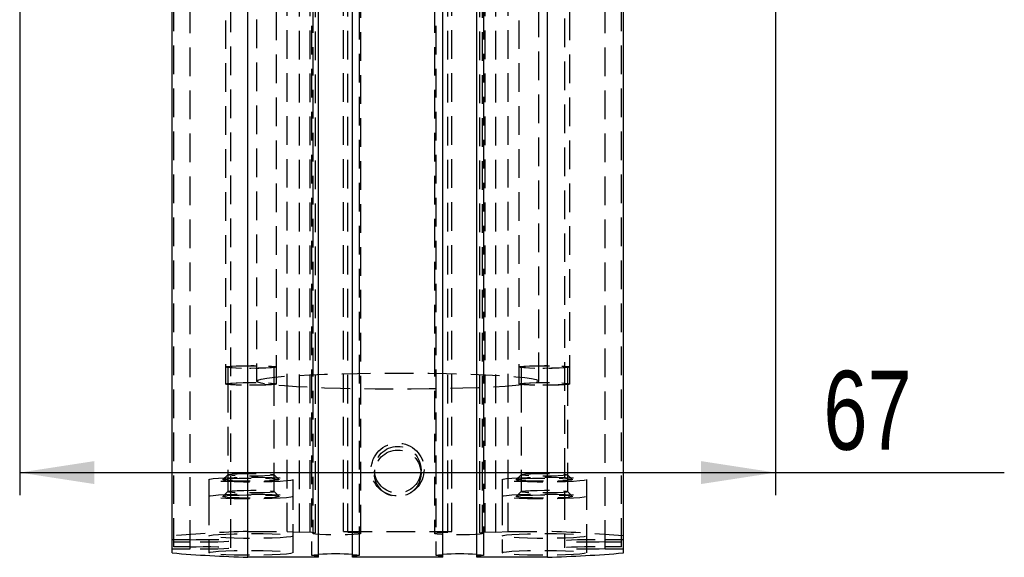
# Model space of a CAD drawing. Extents: x 94 to 774, y 78 to 581.
# Tile 3 of 7: x 388 to 475, y 336 to 383. Entities that reach past the tile are written whole.
import ezdxf

# ---------------------------------------------------------------- set-up
doc = ezdxf.new("R2010")
doc.units = 0
doc.header["$LTSCALE"] = 2
doc.linetypes.add('HIDDEN', pattern=[1.905, 1.27, -0.635])
doc.layers.get('0').update_dxf_attribs({"linetype": 'CONTINUOUS'})
doc.styles.add('SLDTEXTSTYLE0', font='TXT', dxfattribs={"width": 0.75})
doc.dimstyles.new('SLDDIMSTYLE5', dxfattribs={"dimtxt": 7, "dimasz": 6.604, "dimexe": 0, "dimexo": 0.0625, "dimgap": 1.75, "dimtad": 1, "dimdec": 3, "dimrnd": 1e-09, "dimzin": 12, "dimtxsty": 'SLDTEXTSTYLE0', "dimsah": 1, "dimcen": 0.09, "dimazin": 3, "dimtfac": 1, "dimtdec": 3, "dimtofl": 0, "dimtmove": 0, "dimatfit": 3, "dimtolj": 1, "dimtzin": 12})

# ---------------------------------------------------------------- blocks, each defined once
blk = doc.blocks.new('_D_8')
at = {"color": 179, "linetype": 'CONTINUOUS'}
for p, q in [((388.157, 404.017), (388.157, 341.086)), ((455.157, 404.017), (455.157, 341.086)), ((388.157, 343.086), (455.157, 343.086)), ((455.157, 343.086), (475.421, 343.086))]:
    blk.add_line(p, q, dxfattribs=at)
for points in [[(388.157, 343.086), (394.761, 342.07), (394.761, 344.102)], [(455.157, 343.086), (448.553, 344.102), (448.553, 342.07)]]:
    blk.add_solid(points, dxfattribs=at)
at = {"color": 179, "linetype": 'CONTINUOUS', "insert": (459.389, 352.11, -59.85), "char_height": 7, "attachment_point": 1, "style": 'SLDTEXTSTYLE0'}
blk.add_mtext('67', dxfattribs=at)

msp = doc.modelspace()

# ---------------------------------------------------------------- linework, layer by layer
at = {"color": 7, "linetype": 'HIDDEN'}
for p, q in [((411.857138, 337.86821), (411.857138, 426.721548)), ((431.457138, 337.86821), (431.457138, 426.721548)), ((412.957138, 337.805087), (412.957138, 426.658425)), ((413.908595, 337.822636), (413.908595, 426.675973)), ((414.132138, 426.537916), (414.132138, 337.684578)), ((414.368682, 337.740491), (414.368682, 426.593829)), ((416.852695, 337.859603), (416.852695, 426.71294)), ((417.224949, 337.79314), (417.224949, 426.646478)), ((418.382138, 337.684578), (418.382138, 426.537916)), ((424.932138, 426.537916), (424.932138, 337.684578)), ((426.089326, 337.79314), (426.089326, 426.646478)), ((426.46158, 337.859603), (426.46158, 426.71294)), ((428.945593, 337.740491), (428.945593, 426.593829)), ((429.182138, 337.684578), (429.182138, 426.537916)), ((429.40568, 337.822636), (429.40568, 426.675973)), ((430.357138, 337.805087), (430.357138, 426.658425)), ((401.807138, 336.491539), (401.807138, 425.344877)), ((403.26197, 336.318236), (403.26197, 425.171574)), ((406.882138, 336.404888), (406.882138, 425.258226)), ((436.432138, 425.258226), (436.432138, 336.404888)), ((440.052305, 336.318236), (440.052305, 425.171574)), ((441.507138, 336.491539), (441.507138, 425.344877)), ((414.032138, 424.604034), (414.032138, 335.750696)), ((418.282138, 335.750696), (418.282138, 424.604034)), ((425.032138, 424.604034), (425.032138, 335.750696)), ((429.282138, 335.750696), (429.282138, 424.604034)), ((406.407138, 409.852555), (406.407138, 350.94978)), ((410.907138, 350.94978), (410.907138, 409.852555)), ((432.407138, 409.852555), (432.407138, 350.94978)), ((436.907138, 350.94978), (436.907138, 409.852555)), ((409.157138, 406.105978), (409.157138, 351.196612)), ((434.157138, 351.196612), (434.157138, 406.105978)), ((406.590138, 352.441796), (406.590138, 350.94978)), ((410.724138, 350.94978), (410.724138, 352.441796)), ((432.590138, 352.441796), (432.590138, 350.94978)), ((436.724138, 350.94978), (436.724138, 352.441796)), ((406.590138, 350.94978), (406.590138, 341.398546)), ((410.724138, 341.398546), (410.724138, 350.94978)), ((432.590138, 350.94978), (432.590138, 341.398546)), ((436.724138, 341.398546), (436.724138, 350.94978)), ((419.590138, 343.334299), (419.590138, 343.014836)), ((423.724138, 343.014836), (423.724138, 343.334299)), ((404.907138, 342.458274), (404.907138, 340.966259)), ((406.593555, 342.897379), (406.161271, 342.466521)), ((411.153004, 342.466521), (410.72072, 342.897379)), ((412.407138, 340.966259), (412.407138, 342.458274)), ((430.907138, 342.458274), (430.907138, 340.966259)), ((432.593555, 342.897379), (432.161271, 342.466521)), ((437.153004, 342.466521), (436.72072, 342.897379)), ((438.407138, 340.966259), (438.407138, 342.458274)), ((406.593555, 341.405364), (406.161271, 340.974505)), ((411.153004, 340.974505), (410.72072, 341.405364)), ((432.593555, 341.405364), (432.161271, 340.974505)), ((437.153004, 340.974505), (436.72072, 341.405364)), ((404.907138, 340.966259), (404.907138, 335.974499)), ((412.407138, 335.974499), (412.407138, 340.966259)), ((430.907138, 340.966259), (430.907138, 335.974499)), ((438.407138, 335.974499), (438.407138, 340.966259)), ((408.390639, 337.86821), (411.857138, 337.86821)), ((411.857138, 337.86821), (412.957138, 337.805087)), ((412.957138, 337.805087), (413.908595, 337.822636)), ((413.908595, 337.822636), (414.368682, 337.740491)), ((417.224949, 337.79314), (416.852695, 337.859603)), ((416.852695, 337.859603), (426.46158, 337.859603)), ((426.46158, 337.859603), (426.089326, 337.79314)), ((428.945593, 337.740491), (429.40568, 337.822636)), ((429.40568, 337.822636), (430.357138, 337.805087)), ((430.357138, 337.805087), (431.457138, 337.86821)), ((431.457138, 337.86821), (434.923637, 337.86821)), ((403.26197, 337.122777), (401.657138, 337.122777)), ((401.807138, 336.949473), (403.26197, 336.949473)), ((441.657138, 337.122777), (440.052305, 337.122777)), ((440.052305, 336.949473), (441.507138, 336.949473)), ((401.657138, 336.318236), (403.26197, 336.318236)), ((403.26197, 336.491539), (401.807138, 336.491539)), ((441.507138, 336.491539), (440.052305, 336.491539)), ((440.052305, 336.318236), (441.657138, 336.318236))]:
    msp.add_line(p, q, dxfattribs=at)
at = {"color": 7, "linetype": 'CONTINUOUS'}
for p, q in [((401.657138, 335.959206), (401.657138, 406.01661)), ((408.390639, 335.572802), (408.390639, 406.01661)), ((414.647138, 335.572802), (414.647138, 406.01661)), ((417.667138, 335.58141), (417.667138, 406.01661)), ((425.647138, 335.58141), (425.647138, 406.01661)), ((428.667138, 335.572802), (428.667138, 406.01661)), ((434.923637, 335.572802), (434.923637, 406.01661)), ((441.657138, 335.959206), (441.657138, 406.01661)), ((414.647138, 335.572802), (408.390639, 335.572802)), ((425.647138, 335.58141), (417.667138, 335.58141)), ((434.923637, 335.572802), (428.667138, 335.572802))]:
    msp.add_line(p, q, dxfattribs=at)
at = {"color": 7, "linetype": 'HIDDEN', "flags": 128}
for points in [[(406.407138, 352.441796), (406.517261, 352.481695), (406.836849, 352.517688), (407.334621, 352.546253), (407.961849, 352.564593), (408.657138, 352.570912), (409.352426, 352.564593), (409.979655, 352.546253), (410.477426, 352.517688), (410.797015, 352.481695), (410.907138, 352.441796), (410.797015, 352.401896), (410.477426, 352.365903), (409.979655, 352.337338), (409.352426, 352.318998), (408.657138, 352.312679), (407.961849, 352.318998), (407.334621, 352.337338), (406.836849, 352.365903), (406.517261, 352.401896), (406.407138, 352.441796)], [(406.590138, 352.441796), (406.691304, 352.47845), (406.9849, 352.511516), (407.442186, 352.537757), (408.0184, 352.554605), (408.657138, 352.560411), (409.295876, 352.554605), (409.87209, 352.537757), (410.329376, 352.511516), (410.622972, 352.47845), (410.724138, 352.441796), (410.622972, 352.405141), (410.329376, 352.372075), (409.87209, 352.345834), (409.295876, 352.328986), (408.657138, 352.32318), (408.0184, 352.328986), (407.442186, 352.345834), (406.9849, 352.372075), (406.691304, 352.405141), (406.590138, 352.441796)], [(432.407138, 352.441796), (432.517261, 352.481695), (432.836849, 352.517688), (433.334621, 352.546253), (433.961849, 352.564593), (434.657138, 352.570912), (435.352426, 352.564593), (435.979655, 352.546253), (436.477426, 352.517688), (436.797015, 352.481695), (436.907138, 352.441796), (436.797015, 352.401896), (436.477426, 352.365903), (435.979655, 352.337338), (435.352426, 352.318998), (434.657138, 352.312679), (433.961849, 352.318998), (433.334621, 352.337338), (432.836849, 352.365903), (432.517261, 352.401896), (432.407138, 352.441796)], [(432.590138, 352.441796), (432.691304, 352.47845), (432.9849, 352.511516), (433.442186, 352.537757), (434.0184, 352.554605), (434.657138, 352.560411), (435.295876, 352.554605), (435.87209, 352.537757), (436.329376, 352.511516), (436.622972, 352.47845), (436.724138, 352.441796), (436.622972, 352.405141), (436.329376, 352.372075), (435.87209, 352.345834), (435.295876, 352.328986), (434.657138, 352.32318), (434.0184, 352.328986), (433.442186, 352.345834), (432.9849, 352.372075), (432.691304, 352.405141), (432.590138, 352.441796)], [(409.157138, 351.196612), (409.259763, 351.28834), (409.565952, 351.378562), (410.070678, 351.465797), (410.765654, 351.548611), (411.639467, 351.625646), (412.677771, 351.695635), (413.863515, 351.757431), (415.177231, 351.810019), (416.597346, 351.852534), (418.100543, 351.884279), (419.662139, 351.904732), (421.256493, 351.913558), (422.857426, 351.910612), (424.438649, 351.895942), (425.974201, 351.869789), (427.438866, 351.832583), (428.808596, 351.784934), (430.060899, 351.727624), (431.175212, 351.661596), (432.133239, 351.587932), (432.919249, 351.507843), (433.520335, 351.422644), (433.926627, 351.333733), (434.131455, 351.24257), (434.131455, 351.150653), (433.926627, 351.059491), (433.520335, 350.97058), (432.919249, 350.885381), (432.133239, 350.805292), (431.175212, 350.731628), (430.060899, 350.665599), (428.808596, 350.60829), (427.438866, 350.560641), (425.974201, 350.523434), (424.438649, 350.497281), (422.857426, 350.482611), (421.256493, 350.479665), (419.662139, 350.488492), (418.100543, 350.508945), (416.597346, 350.54069), (415.177231, 350.583205), (413.863515, 350.635792), (412.677771, 350.697588), (411.639467, 350.767578), (410.765654, 350.844613), (410.070678, 350.927427), (409.565952, 351.014662), (409.259763, 351.104884), (409.157138, 351.196612)], [(406.407138, 350.94978), (406.517261, 350.98968), (406.836849, 351.025673), (407.334621, 351.054238), (407.961849, 351.072578), (408.657138, 351.078897), (409.352426, 351.072578), (409.979655, 351.054238), (410.477426, 351.025673), (410.797015, 350.98968), (410.907138, 350.94978), (410.797015, 350.909881), (410.477426, 350.873887), (409.979655, 350.845323), (409.352426, 350.826983), (408.657138, 350.820664), (407.961849, 350.826983), (407.334621, 350.845323), (406.836849, 350.873887), (406.517261, 350.909881), (406.407138, 350.94978)], [(406.590138, 350.94978), (406.691304, 350.986434), (406.9849, 351.019501), (407.442186, 351.045742), (408.0184, 351.06259), (408.657138, 351.068396), (409.295876, 351.06259), (409.87209, 351.045742), (410.329376, 351.019501), (410.622972, 350.986434), (410.724138, 350.94978), (410.622972, 350.913126), (410.329376, 350.88006), (409.87209, 350.853819), (409.295876, 350.836971), (408.657138, 350.831165), (408.0184, 350.836971), (407.442186, 350.853819), (406.9849, 350.88006), (406.691304, 350.913126), (406.590138, 350.94978)], [(432.407138, 350.94978), (432.517261, 350.98968), (432.836849, 351.025673), (433.334621, 351.054238), (433.961849, 351.072578), (434.657138, 351.078897), (435.352426, 351.072578), (435.979655, 351.054238), (436.477426, 351.025673), (436.797015, 350.98968), (436.907138, 350.94978), (436.797015, 350.909881), (436.477426, 350.873887), (435.979655, 350.845323), (435.352426, 350.826983), (434.657138, 350.820664), (433.961849, 350.826983), (433.334621, 350.845323), (432.836849, 350.873887), (432.517261, 350.909881), (432.407138, 350.94978)], [(432.590138, 350.94978), (432.691304, 350.986434), (432.9849, 351.019501), (433.442186, 351.045742), (434.0184, 351.06259), (434.657138, 351.068396), (435.295876, 351.06259), (435.87209, 351.045742), (436.329376, 351.019501), (436.622972, 350.986434), (436.724138, 350.94978), (436.622972, 350.913126), (436.329376, 350.88006), (435.87209, 350.853819), (435.295876, 350.836971), (434.657138, 350.831165), (434.0184, 350.836971), (433.442186, 350.853819), (432.9849, 350.88006), (432.691304, 350.913126), (432.590138, 350.94978)], [(406.590138, 342.890561), (406.691304, 342.927215), (406.9849, 342.960281), (407.442186, 342.986523), (408.0184, 343.003371), (408.657138, 343.009176), (409.295876, 343.003371), (409.87209, 342.986523), (410.329376, 342.960281), (410.622972, 342.927215), (410.724138, 342.890561), (410.622972, 342.853907), (410.329376, 342.820841), (409.87209, 342.794599), (409.295876, 342.777751), (408.657138, 342.771946), (408.0184, 342.777751), (407.442186, 342.794599), (406.9849, 342.820841), (406.691304, 342.853907), (406.590138, 342.890561)], [(432.590138, 342.890561), (432.691304, 342.927215), (432.9849, 342.960281), (433.442186, 342.986523), (434.0184, 343.003371), (434.657138, 343.009176), (435.295876, 343.003371), (435.87209, 342.986523), (436.329376, 342.960281), (436.622972, 342.927215), (436.724138, 342.890561), (436.622972, 342.853907), (436.329376, 342.820841), (435.87209, 342.794599), (435.295876, 342.777751), (434.657138, 342.771946), (434.0184, 342.777751), (433.442186, 342.794599), (432.9849, 342.820841), (432.691304, 342.853907), (432.590138, 342.890561)], [(404.907138, 342.458274), (405.008219, 342.507902), (405.306015, 342.554854), (405.784471, 342.596599), (406.417793, 342.630887), (407.171839, 342.65587), (408.005957, 342.6702), (408.875181, 342.673105), (409.73265, 342.664429), (410.532138, 342.644638), (411.230544, 342.614801), (411.790217, 342.576526), (412.180985, 342.531875), (412.381782, 342.483257), (412.381782, 342.433292), (412.180985, 342.384674), (411.790217, 342.340023), (411.230544, 342.301748), (410.532138, 342.271911), (409.73265, 342.25212), (408.875181, 342.243444), (408.005957, 342.246349), (407.171839, 342.260679), (406.417793, 342.285662), (405.784471, 342.31995), (405.306015, 342.361695), (405.008219, 342.408647), (404.907138, 342.458274)], [(406.157138, 342.458274), (406.258405, 342.498693), (406.554004, 342.535836), (407.019986, 342.566697), (407.6186, 342.588773), (408.301351, 342.600277), (409.012925, 342.600277), (409.695675, 342.588773), (410.29429, 342.566697), (410.760272, 342.535836), (411.05587, 342.498693), (411.157138, 342.458274), (411.05587, 342.417856), (410.760272, 342.380713), (410.29429, 342.349852), (409.695675, 342.327776), (409.012925, 342.316272), (408.301351, 342.316272), (407.6186, 342.327776), (407.019986, 342.349852), (406.554004, 342.380713), (406.258405, 342.417856), (406.157138, 342.458274)], [(430.907138, 342.458274), (431.008219, 342.507902), (431.306015, 342.554854), (431.784471, 342.596599), (432.417793, 342.630887), (433.171839, 342.65587), (434.005957, 342.6702), (434.875181, 342.673105), (435.73265, 342.664429), (436.532138, 342.644638), (437.230544, 342.614801), (437.790217, 342.576526), (438.180985, 342.531875), (438.381782, 342.483257), (438.381782, 342.433292), (438.180985, 342.384674), (437.790217, 342.340023), (437.230544, 342.301748), (436.532138, 342.271911), (435.73265, 342.25212), (434.875181, 342.243444), (434.005957, 342.246349), (433.171839, 342.260679), (432.417793, 342.285662), (431.784471, 342.31995), (431.306015, 342.361695), (431.008219, 342.408647), (430.907138, 342.458274)], [(432.157138, 342.458274), (432.258405, 342.498693), (432.554004, 342.535836), (433.019986, 342.566697), (433.6186, 342.588773), (434.301351, 342.600277), (435.012925, 342.600277), (435.695675, 342.588773), (436.29429, 342.566697), (436.760272, 342.535836), (437.05587, 342.498693), (437.157138, 342.458274), (437.05587, 342.417856), (436.760272, 342.380713), (436.29429, 342.349852), (435.695675, 342.327776), (435.012925, 342.316272), (434.301351, 342.316272), (433.6186, 342.327776), (433.019986, 342.349852), (432.554004, 342.380713), (432.258405, 342.417856), (432.157138, 342.458274)], [(406.590138, 341.398546), (406.691304, 341.4352), (406.9849, 341.468266), (407.442186, 341.494507), (408.0184, 341.511355), (408.657138, 341.517161), (409.295876, 341.511355), (409.87209, 341.494507), (410.329376, 341.468266), (410.622972, 341.4352), (410.724138, 341.398546), (410.622972, 341.361892), (410.329376, 341.328825), (409.87209, 341.302584), (409.295876, 341.285736), (408.657138, 341.27993), (408.0184, 341.285736), (407.442186, 341.302584), (406.9849, 341.328825), (406.691304, 341.361892), (406.590138, 341.398546)], [(432.590138, 341.398546), (432.691304, 341.4352), (432.9849, 341.468266), (433.442186, 341.494507), (434.0184, 341.511355), (434.657138, 341.517161), (435.295876, 341.511355), (435.87209, 341.494507), (436.329376, 341.468266), (436.622972, 341.4352), (436.724138, 341.398546), (436.622972, 341.361892), (436.329376, 341.328825), (435.87209, 341.302584), (435.295876, 341.285736), (434.657138, 341.27993), (434.0184, 341.285736), (433.442186, 341.302584), (432.9849, 341.328825), (432.691304, 341.361892), (432.590138, 341.398546)], [(404.907138, 340.966259), (405.008219, 341.015886), (405.306015, 341.062838), (405.784471, 341.104584), (406.417793, 341.138872), (407.171839, 341.163854), (408.005957, 341.178184), (408.875181, 341.18109), (409.73265, 341.172413), (410.532138, 341.152623), (411.230544, 341.122786), (411.790217, 341.084511), (412.180985, 341.03986), (412.381782, 340.991242), (412.381782, 340.941277), (412.180985, 340.892658), (411.790217, 340.848008), (411.230544, 340.809732), (410.532138, 340.779895), (409.73265, 340.760105), (408.875181, 340.751429), (408.005957, 340.754334), (407.171839, 340.768664), (406.417793, 340.793647), (405.784471, 340.827935), (405.306015, 340.86968), (405.008219, 340.916632), (404.907138, 340.966259)], [(406.157138, 340.966259), (406.258405, 341.006677), (406.554004, 341.043821), (407.019986, 341.074681), (407.6186, 341.096758), (408.301351, 341.108262), (409.012925, 341.108262), (409.695675, 341.096758), (410.29429, 341.074681), (410.760272, 341.043821), (411.05587, 341.006677), (411.157138, 340.966259), (411.05587, 340.925841), (410.760272, 340.888697), (410.29429, 340.857837), (409.695675, 340.835761), (409.012925, 340.824256), (408.301351, 340.824256), (407.6186, 340.835761), (407.019986, 340.857837), (406.554004, 340.888697), (406.258405, 340.925841), (406.157138, 340.966259)], [(430.907138, 340.966259), (431.008219, 341.015886), (431.306015, 341.062838), (431.784471, 341.104584), (432.417793, 341.138872), (433.171839, 341.163854), (434.005957, 341.178184), (434.875181, 341.18109), (435.73265, 341.172413), (436.532138, 341.152623), (437.230544, 341.122786), (437.790217, 341.084511), (438.180985, 341.03986), (438.381782, 340.991242), (438.381782, 340.941277), (438.180985, 340.892658), (437.790217, 340.848008), (437.230544, 340.809732), (436.532138, 340.779895), (435.73265, 340.760105), (434.875181, 340.751429), (434.005957, 340.754334), (433.171839, 340.768664), (432.417793, 340.793647), (431.784471, 340.827935), (431.306015, 340.86968), (431.008219, 340.916632), (430.907138, 340.966259)], [(432.157138, 340.966259), (432.258405, 341.006677), (432.554004, 341.043821), (433.019986, 341.074681), (433.6186, 341.096758), (434.301351, 341.108262), (435.012925, 341.108262), (435.695675, 341.096758), (436.29429, 341.074681), (436.760272, 341.043821), (437.05587, 341.006677), (437.157138, 340.966259), (437.05587, 340.925841), (436.760272, 340.888697), (436.29429, 340.857837), (435.695675, 340.835761), (435.012925, 340.824256), (434.301351, 340.824256), (433.6186, 340.835761), (433.019986, 340.857837), (432.554004, 340.888697), (432.258405, 340.925841), (432.157138, 340.966259)], [(417.224949, 337.79314), (417.76253, 337.770644), (418.152538, 337.739712), (418.356741, 337.703374), (418.355121, 337.665194), (418.147836, 337.628914), (417.755206, 337.598091), (417.215722, 337.575746), (416.582268, 337.56407), (415.916942, 337.564207), (415.284965, 337.576144), (414.748289, 337.598711), (414.359526, 337.629695), (414.156784, 337.666059), (414.15994, 337.704239), (414.368682, 337.740491)], [(428.945593, 337.740491), (429.154336, 337.704239), (429.157491, 337.666059), (428.95475, 337.629695), (428.565986, 337.598711), (428.029311, 337.576144), (427.397334, 337.564207), (426.732007, 337.56407), (426.098553, 337.575746), (425.559069, 337.598091), (425.16644, 337.628914), (424.959155, 337.665194), (424.957534, 337.703374), (425.161737, 337.739712), (425.551745, 337.770644), (426.089326, 337.79314)], [(403.26197, 337.122777), (403.800516, 337.145013), (404.432313, 337.156635), (405.095775, 337.15651), (405.726226, 337.14465), (406.26221, 337.12221), (406.651478, 337.091379), (406.856085, 337.055161), (406.856085, 337.017088), (406.651478, 336.980871), (406.26221, 336.95004), (405.726226, 336.9276), (405.095775, 336.91574), (404.432313, 336.915614), (403.800516, 336.927237), (403.26197, 336.949473)], [(404.907138, 337.466514), (405.008219, 337.516141), (405.306015, 337.563093), (405.784471, 337.604838), (406.417793, 337.639126), (407.171839, 337.664109), (408.005957, 337.678439), (408.875181, 337.681344), (409.73265, 337.672668), (410.532138, 337.652878), (411.230544, 337.623041), (411.790217, 337.584765), (412.180985, 337.540115), (412.381782, 337.491496), (412.381782, 337.441531), (412.180985, 337.392913), (411.790217, 337.348263), (411.230544, 337.309987), (410.532138, 337.28015), (409.73265, 337.26036), (408.875181, 337.251683), (408.005957, 337.254589), (407.171839, 337.268919), (406.417793, 337.293901), (405.784471, 337.32819), (405.306015, 337.369935), (405.008219, 337.416887), (404.907138, 337.466514)], [(430.907138, 337.466514), (431.008219, 337.516141), (431.306015, 337.563093), (431.784471, 337.604838), (432.417793, 337.639126), (433.171839, 337.664109), (434.005957, 337.678439), (434.875181, 337.681344), (435.73265, 337.672668), (436.532138, 337.652878), (437.230544, 337.623041), (437.790217, 337.584765), (438.180985, 337.540115), (438.381782, 337.491496), (438.381782, 337.441531), (438.180985, 337.392913), (437.790217, 337.348263), (437.230544, 337.309987), (436.532138, 337.28015), (435.73265, 337.26036), (434.875181, 337.251683), (434.005957, 337.254589), (433.171839, 337.268919), (432.417793, 337.293901), (431.784471, 337.32819), (431.306015, 337.369935), (431.008219, 337.416887), (430.907138, 337.466514)], [(440.052305, 336.949473), (439.513759, 336.927237), (438.881962, 336.915614), (438.2185, 336.91574), (437.588049, 336.9276), (437.052066, 336.95004), (436.662797, 336.980871), (436.458191, 337.017088), (436.458191, 337.055161), (436.662797, 337.091379), (437.052066, 337.12221), (437.588049, 337.14465), (438.2185, 337.15651), (438.881962, 337.156635), (439.513759, 337.145013), (440.052305, 337.122777)], [(403.26197, 336.491539), (403.800516, 336.513776), (404.432313, 336.525398), (405.095775, 336.525273), (405.726226, 336.513412), (406.26221, 336.490973), (406.651478, 336.460142), (406.856085, 336.423924), (406.856085, 336.385851), (406.651478, 336.349634), (406.26221, 336.318803), (405.726226, 336.296363), (405.095775, 336.284502), (404.432313, 336.284377), (403.800516, 336.295999), (403.26197, 336.318236)], [(404.907138, 335.974499), (405.008219, 336.024126), (405.306015, 336.071078), (405.784471, 336.112823), (406.417793, 336.147111), (407.171839, 336.172094), (408.005957, 336.186424), (408.875181, 336.189329), (409.73265, 336.180653), (410.532138, 336.160863), (411.230544, 336.131025), (411.790217, 336.09275), (412.180985, 336.048099), (412.381782, 335.999481), (412.381782, 335.949516), (412.180985, 335.900898), (411.790217, 335.856247), (411.230544, 335.817972), (410.532138, 335.788135), (409.73265, 335.768345), (408.875181, 335.759668), (408.005957, 335.762573), (407.171839, 335.776904), (406.417793, 335.801886), (405.784471, 335.836174), (405.306015, 335.87792), (405.008219, 335.924871), (404.907138, 335.974499)], [(430.907138, 335.974499), (431.008219, 336.024126), (431.306015, 336.071078), (431.784471, 336.112823), (432.417793, 336.147111), (433.171839, 336.172094), (434.005957, 336.186424), (434.875181, 336.189329), (435.73265, 336.180653), (436.532138, 336.160863), (437.230544, 336.131025), (437.790217, 336.09275), (438.180985, 336.048099), (438.381782, 335.999481), (438.381782, 335.949516), (438.180985, 335.900898), (437.790217, 335.856247), (437.230544, 335.817972), (436.532138, 335.788135), (435.73265, 335.768345), (434.875181, 335.759668), (434.005957, 335.762573), (433.171839, 335.776904), (432.417793, 335.801886), (431.784471, 335.836174), (431.306015, 335.87792), (431.008219, 335.924871), (430.907138, 335.974499)], [(440.052305, 336.318236), (439.513759, 336.295999), (438.881962, 336.284377), (438.2185, 336.284502), (437.588049, 336.296363), (437.052066, 336.318803), (436.662797, 336.349634), (436.458191, 336.385851), (436.458191, 336.423924), (436.662797, 336.460142), (437.052066, 336.490973), (437.588049, 336.513412), (438.2185, 336.525273), (438.881962, 336.525398), (439.513759, 336.513776), (440.052305, 336.491539)], [(414.647138, 335.664896), (414.259639, 335.6958), (414.057111, 335.732056), (414.059294, 335.770129), (414.265976, 335.806308), (414.647138, 335.836497)], [(417.667138, 335.836497), (418.048299, 335.806308), (418.254982, 335.770129), (418.257165, 335.732056), (418.054636, 335.6958), (417.667138, 335.664896)], [(425.647138, 335.664896), (425.259639, 335.6958), (425.057111, 335.732056), (425.059294, 335.770129), (425.265976, 335.806308), (425.647138, 335.836497)], [(428.667138, 335.836497), (429.048299, 335.806308), (429.254982, 335.770129), (429.257165, 335.732056), (429.054636, 335.6958), (428.667138, 335.664896)]]:
    msp.add_lwpolyline(points, dxfattribs=at)
at = {"color": 7, "linetype": 'HIDDEN'}
for centre, radius in [((421.654441, 343.351274), 2.347304), ((421.659351, 343.333597), 2.064787), ((421.659351, 343.014133), 2.064787)]:
    msp.add_circle(centre, radius, dxfattribs=at)
for centre, start, end in [((413.3679, 192.271465), 91.95790824, 94.61074767), ((429.946375, 192.271465), 85.38925233, 88.04209176)]:
    msp.add_arc(centre, 145.681795, start, end, dxfattribs=at)
at = {"color": 7, "linetype": 'CONTINUOUS'}
for centre, radius, start, end in [((413.3679, 481.169548), 145.681795, 265.38925233, 268.04209176), ((416.157138, 306.849566), 29.026234, 87.01801833, 92.98198167), ((427.157138, 306.849566), 29.026234, 87.01801833, 92.98198167), ((429.946375, 481.169548), 145.681795, 271.95790824, 274.61074767)]:
    msp.add_arc(centre, radius, start, end, dxfattribs=at)

# ---------------------------------------------------------------- dimensions: what is measured, and where the dimension line sits
at = {"color": 179, "linetype": 'CONTINUOUS'}
dim = msp.add_linear_dim(base=(455.157138, 343.086204), p1=(388.157138, 406.01661), p2=(455.157138, 406.01661), dimstyle='SLDDIMSTYLE5', dxfattribs=at)
dim.commit()
dim.dimension.update_dxf_attribs({"geometry": '_D_8', "text_midpoint": (467.404892, 343.086204), "dimtype": 160})

doc.saveas('drawing.dxf')
